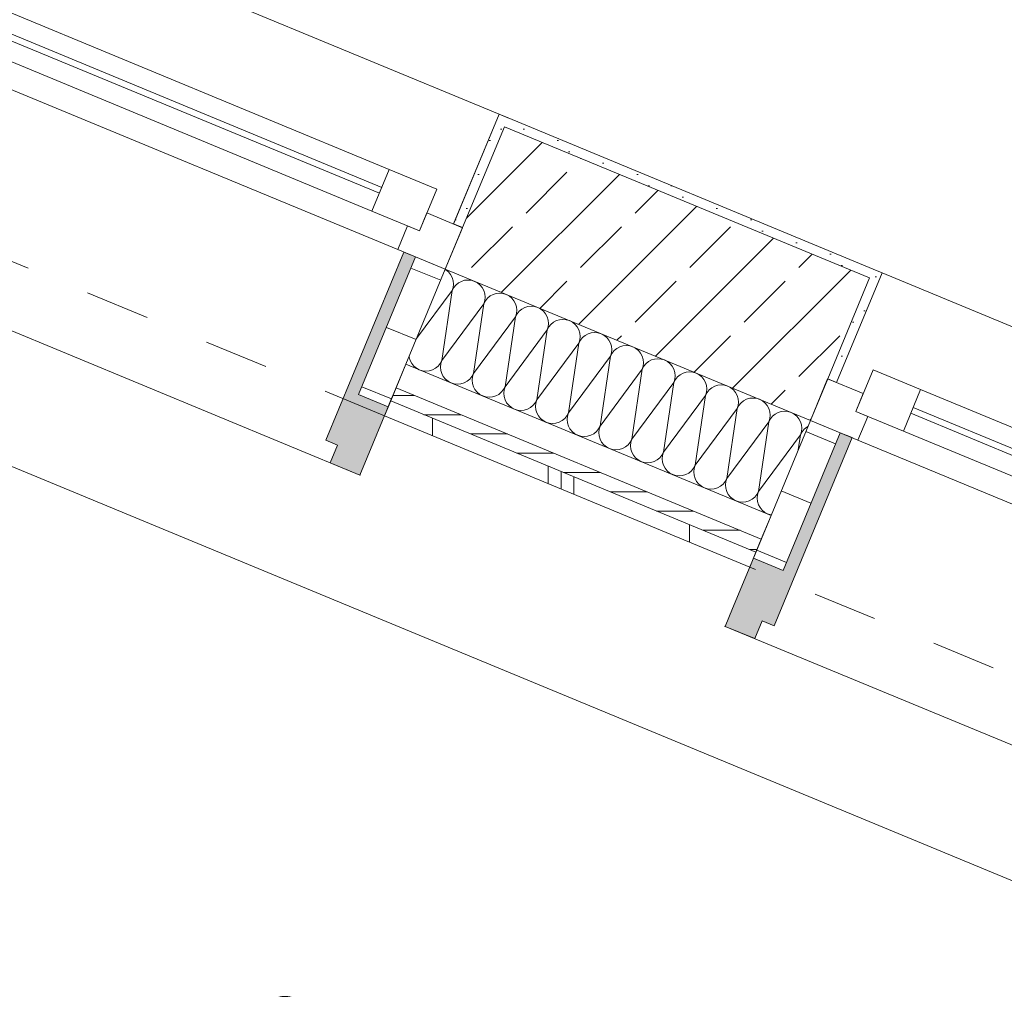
# Model space of a CAD drawing. Header units: metres. Extents: x -79 to 740, y -195 to 69.
# Tile 45 of 256: x 3.16 to 4.69, y -10.58 to -9.08. Entities that reach past the tile are written whole.
import ezdxf

# ---------------------------------------------------------------- set-up
doc = ezdxf.new("R2010")
doc.units = ezdxf.units.M
doc.header["$MEASUREMENT"] = 0
doc.linetypes.add('Strichlinie eng', pattern=[0.115, 0.075, -0.04])
for name, color, linetype in [('70 Entwässerung_Regenwasser', 7, 'Continuous'), ('95 Ausführungsplanung Bemaßung', 7, 'Continuous'), ('Neubau_10 Wand außen', 7, 'Continuous')]:
    doc.layers.add(name, color=color, linetype=linetype)
doc.styles.add('ERSTELLTER_STIL_2', font='ARIALN.TTF')
doc.dimstyles.new('ERSTELLTER_STIL__4', dxfattribs={"dimtxt": 0.125, "dimasz": 0.095143, "dimexe": 0.18, "dimexo": 0.0625, "dimgap": 0, "dimtad": 1, "dimzin": 0, "dimdsep": 46, "dimtxsty": 'ERSTELLTER_STIL_2', "dimblk": 'ARROWHEAD_6', "dimblk1": 'ARROWHEAD_6', "dimblk2": 'ARROWHEAD_6', "dimcen": 0.09, "dimse1": 1, "dimse2": 1, "dimclrd": 7, "dimclre": 7, "dimclrt": 7, "dimazin": 0, "dimtfac": 1, "dimtdec": 4, "dimtmove": 0, "dimatfit": 3, "dimfxl": 1, "dimtolj": 1, "dimtzin": 0, "dimarcsym": 0})
doc.dimstyles.new('ERSTELLTER_STIL__9', dxfattribs={"dimtxt": 0.175, "dimasz": 0.095143, "dimexe": 0.18, "dimexo": 0.0625, "dimgap": 0, "dimtad": 1, "dimzin": 0, "dimdsep": 46, "dimtxsty": 'ERSTELLTER_STIL_2', "dimblk": 'ARROWHEAD_6', "dimblk1": 'ARROWHEAD_6', "dimblk2": 'ARROWHEAD_6', "dimcen": 0.09, "dimse1": 1, "dimse2": 1, "dimclrd": 7, "dimclre": 7, "dimclrt": 7, "dimazin": 0, "dimtfac": 1, "dimtdec": 4, "dimtmove": 0, "dimatfit": 3, "dimfxl": 1, "dimtolj": 1, "dimtzin": 0, "dimarcsym": 0})
pattern_1 = [(45, (0, 0), (-0.01767767, 0.01767767), [0, -0.025])]
pattern_2 = [(0, (0, 0), (0, 0.1), [])]

# ---------------------------------------------------------------- blocks, each defined once
blk = doc.blocks.new('*X202')
at = {"layer": 'Neubau_10 Wand außen', "color": 8, "linetype": 'Continuous', "lineweight": 9}
for p, q in [((3.8208, -9.4644), (3.8199, -9.4639)), ((3.8249, -9.4677), (3.8208, -9.4644)), ((3.8282, -9.4718), (3.8249, -9.4677)), ((3.8307, -9.4764), (3.8282, -9.4718)), ((3.8322, -9.4814), (3.8307, -9.4764)), ((3.8327, -9.4866), (3.8322, -9.4814)), ((3.8451, -9.4824), (3.8405, -9.4848)), ((3.8501, -9.4808), (3.8451, -9.4824)), ((3.8553, -9.4803), (3.8501, -9.4808)), ((3.8605, -9.4808), (3.8553, -9.4803)), ((3.8655, -9.4824), (3.8605, -9.4808)), ((3.8701, -9.4848), (3.8655, -9.4824)), ((3.7753, -9.5716), (3.8307, -9.4968)), ((3.8145, -9.6055), (3.8307, -9.4968)), ((3.8307, -9.4968), (3.8322, -9.4918)), ((3.8331, -9.4922), (3.8307, -9.4968)), ((3.8322, -9.4918), (3.8327, -9.4866)), ((3.8364, -9.4881), (3.8331, -9.4922)), ((3.8405, -9.4848), (3.8364, -9.4881)), ((3.8742, -9.4881), (3.8701, -9.4848)), ((3.8775, -9.4922), (3.8742, -9.4881)), ((3.8799, -9.4968), (3.8775, -9.4922)), ((3.8815, -9.5018), (3.8799, -9.4968)), ((3.8799, -9.5172), (3.8815, -9.5122)), ((3.8824, -9.5126), (3.8799, -9.5172)), ((3.882, -9.507), (3.8815, -9.5018)), ((3.8815, -9.5122), (3.882, -9.507)), ((3.8857, -9.5086), (3.8824, -9.5126)), ((3.8898, -9.5052), (3.8857, -9.5086)), ((3.8944, -9.5028), (3.8898, -9.5052)), ((3.8994, -9.5013), (3.8944, -9.5028)), ((3.9046, -9.5007), (3.8994, -9.5013)), ((3.9098, -9.5013), (3.9046, -9.5007)), ((3.9148, -9.5028), (3.9098, -9.5013)), ((3.9194, -9.5052), (3.9148, -9.5028)), ((3.9234, -9.5086), (3.9194, -9.5052)), ((3.9267, -9.5126), (3.9234, -9.5086)), ((3.9292, -9.5172), (3.9267, -9.5126)), ((3.8145, -9.6055), (3.8799, -9.5172)), ((3.8638, -9.626), (3.8799, -9.5172)), ((3.9307, -9.5222), (3.9292, -9.5172)), ((3.9312, -9.5274), (3.9307, -9.5222)), ((3.9307, -9.5326), (3.9312, -9.5274)), ((3.939, -9.5256), (3.935, -9.529)), ((3.9436, -9.5232), (3.939, -9.5256)), ((3.9486, -9.5217), (3.9436, -9.5232)), ((3.9538, -9.5212), (3.9486, -9.5217)), ((3.959, -9.5217), (3.9538, -9.5212)), ((3.964, -9.5232), (3.959, -9.5217)), ((3.9687, -9.5256), (3.964, -9.5232)), ((3.9727, -9.529), (3.9687, -9.5256)), ((3.8638, -9.626), (3.9292, -9.5376)), ((3.913, -9.6464), (3.9292, -9.5376)), ((3.9292, -9.5376), (3.9307, -9.5326)), ((3.9317, -9.533), (3.9292, -9.5376)), ((3.935, -9.529), (3.9317, -9.533)), ((3.976, -9.533), (3.9727, -9.529)), ((3.9785, -9.5376), (3.976, -9.533)), ((3.98, -9.5426), (3.9785, -9.5376)), ((3.9805, -9.5478), (3.98, -9.5426)), ((3.9929, -9.5436), (3.9883, -9.5461)), ((3.9979, -9.5421), (3.9929, -9.5436)), ((4.0031, -9.5416), (3.9979, -9.5421)), ((4.0083, -9.5421), (4.0031, -9.5416)), ((4.0133, -9.5436), (4.0083, -9.5421)), ((4.0179, -9.5461), (4.0133, -9.5436)), ((3.913, -9.6464), (3.9785, -9.558)), ((3.9623, -9.6668), (3.9785, -9.558)), ((3.9785, -9.558), (3.98, -9.553)), ((3.9809, -9.5534), (3.9785, -9.558)), ((3.98, -9.553), (3.9805, -9.5478)), ((3.9843, -9.5494), (3.9809, -9.5534)), ((3.9883, -9.5461), (3.9843, -9.5494)), ((4.022, -9.5494), (4.0179, -9.5461)), ((4.0253, -9.5534), (4.022, -9.5494)), ((4.0278, -9.558), (4.0253, -9.5534)), ((4.0293, -9.563), (4.0278, -9.558)), ((4.0278, -9.5784), (4.0293, -9.5734)), ((4.0302, -9.5738), (4.0278, -9.5784)), ((4.0298, -9.5682), (4.0293, -9.563)), ((4.0293, -9.5734), (4.0298, -9.5682)), ((4.0335, -9.5698), (4.0302, -9.5738)), ((4.0376, -9.5665), (4.0335, -9.5698)), ((4.0422, -9.564), (4.0376, -9.5665)), ((4.0472, -9.5625), (4.0422, -9.564)), ((4.0524, -9.562), (4.0472, -9.5625)), ((4.0576, -9.5625), (4.0524, -9.562)), ((4.0626, -9.564), (4.0576, -9.5625)), ((4.0672, -9.5665), (4.0626, -9.564)), ((4.0712, -9.5698), (4.0672, -9.5665)), ((4.0746, -9.5738), (4.0712, -9.5698)), ((4.077, -9.5784), (4.0746, -9.5738)), ((3.9623, -9.6668), (4.0278, -9.5784)), ((4.0116, -9.6872), (4.0278, -9.5784)), ((4.0785, -9.5834), (4.077, -9.5784)), ((4.0791, -9.5886), (4.0785, -9.5834)), ((4.0785, -9.5938), (4.0791, -9.5886)), ((4.0828, -9.5902), (4.0795, -9.5942)), ((4.0868, -9.5869), (4.0828, -9.5902)), ((4.0915, -9.5844), (4.0868, -9.5869)), ((4.0965, -9.5829), (4.0915, -9.5844)), ((4.1017, -9.5824), (4.0965, -9.5829)), ((4.1069, -9.5829), (4.1017, -9.5824)), ((4.1119, -9.5844), (4.1069, -9.5829)), ((4.1165, -9.5869), (4.1119, -9.5844)), ((4.1205, -9.5902), (4.1165, -9.5869)), ((4.1238, -9.5942), (4.1205, -9.5902)), ((3.7636, -9.5997), (3.7637, -9.6005)), ((3.7637, -9.6005), (3.7652, -9.6055)), ((3.7652, -9.6055), (3.7677, -9.6102)), ((3.812, -9.6102), (3.8145, -9.6055)), ((3.8145, -9.6055), (3.813, -9.6105)), ((4.0116, -9.6872), (4.077, -9.5988)), ((4.0608, -9.7076), (4.077, -9.5988)), ((4.077, -9.5988), (4.0785, -9.5938)), ((4.0795, -9.5942), (4.077, -9.5988)), ((4.1263, -9.5988), (4.1238, -9.5942)), ((4.1278, -9.6038), (4.1263, -9.5988)), ((4.1283, -9.609), (4.1278, -9.6038)), ((4.1407, -9.6048), (4.1361, -9.6073)), ((4.1457, -9.6033), (4.1407, -9.6048)), ((4.1509, -9.6028), (4.1457, -9.6033)), ((4.1561, -9.6033), (4.1509, -9.6028)), ((4.1611, -9.6048), (4.1561, -9.6033)), ((4.1658, -9.6073), (4.1611, -9.6048)), ((3.7677, -9.6102), (3.771, -9.6142)), ((3.771, -9.6142), (3.775, -9.6175)), ((3.775, -9.6175), (3.7796, -9.62)), ((3.7796, -9.62), (3.7846, -9.6215)), ((3.795, -9.6215), (3.8, -9.62)), ((3.8, -9.62), (3.8047, -9.6175)), ((3.8047, -9.6175), (3.8087, -9.6142)), ((3.8087, -9.6142), (3.812, -9.6102)), ((3.813, -9.6105), (3.8124, -9.6158)), ((3.8124, -9.6158), (3.813, -9.621)), ((4.0608, -9.7076), (4.1263, -9.6193)), ((4.1101, -9.728), (4.1263, -9.6193)), ((4.1263, -9.6193), (4.1278, -9.6142)), ((4.1288, -9.6146), (4.1263, -9.6193)), ((4.1278, -9.6142), (4.1283, -9.609)), ((4.1321, -9.6106), (4.1288, -9.6146)), ((4.1361, -9.6073), (4.1321, -9.6106)), ((4.1698, -9.6106), (4.1658, -9.6073)), ((4.1731, -9.6146), (4.1698, -9.6106)), ((4.1756, -9.6193), (4.1731, -9.6146)), ((4.1771, -9.6243), (4.1756, -9.6193)), ((3.7846, -9.6215), (3.7898, -9.622)), ((3.7898, -9.622), (3.795, -9.6215)), ((3.813, -9.621), (3.8145, -9.626)), ((3.8145, -9.626), (3.8169, -9.6306)), ((3.8169, -9.6306), (3.8203, -9.6346)), ((3.8203, -9.6346), (3.8243, -9.6379)), ((3.8539, -9.6379), (3.858, -9.6346)), ((3.858, -9.6346), (3.8613, -9.6306)), ((3.8613, -9.6306), (3.8638, -9.626)), ((3.8622, -9.631), (3.8617, -9.6362)), ((3.8617, -9.6362), (3.8622, -9.6414)), ((3.8638, -9.626), (3.8622, -9.631)), ((4.1756, -9.6397), (4.1771, -9.6347)), ((4.178, -9.6351), (4.1756, -9.6397)), ((4.1776, -9.6295), (4.1771, -9.6243)), ((4.1771, -9.6347), (4.1776, -9.6295)), ((4.1814, -9.631), (4.178, -9.6351)), ((4.1854, -9.6277), (4.1814, -9.631)), ((4.19, -9.6252), (4.1854, -9.6277)), ((4.195, -9.6237), (4.19, -9.6252)), ((4.2002, -9.6232), (4.195, -9.6237)), ((4.2054, -9.6237), (4.2002, -9.6232)), ((4.2104, -9.6252), (4.2054, -9.6237)), ((4.215, -9.6277), (4.2104, -9.6252)), ((4.2191, -9.631), (4.215, -9.6277)), ((4.2224, -9.6351), (4.2191, -9.631)), ((4.2248, -9.6397), (4.2224, -9.6351)), ((3.8243, -9.6379), (3.8289, -9.6404)), ((3.8289, -9.6404), (3.8339, -9.6419)), ((3.8339, -9.6419), (3.8391, -9.6424)), ((3.8391, -9.6424), (3.8443, -9.6419)), ((3.8443, -9.6419), (3.8493, -9.6404)), ((3.8493, -9.6404), (3.8539, -9.6379)), ((3.8622, -9.6414), (3.8638, -9.6464)), ((3.8638, -9.6464), (3.8662, -9.651)), ((3.8662, -9.651), (3.8695, -9.655)), ((3.9072, -9.655), (3.9106, -9.651)), ((3.9106, -9.651), (3.913, -9.6464)), ((3.9115, -9.6514), (3.911, -9.6566)), ((3.913, -9.6464), (3.9115, -9.6514)), ((4.1101, -9.728), (4.1756, -9.6397)), ((4.1594, -9.7484), (4.1756, -9.6397)), ((4.2264, -9.6447), (4.2248, -9.6397)), ((4.2269, -9.6499), (4.2264, -9.6447)), ((4.2264, -9.6551), (4.2269, -9.6499)), ((4.2306, -9.6514), (4.2273, -9.6555)), ((4.2347, -9.6481), (4.2306, -9.6514)), ((4.2393, -9.6456), (4.2347, -9.6481)), ((4.2443, -9.6441), (4.2393, -9.6456)), ((4.2495, -9.6436), (4.2443, -9.6441)), ((4.2547, -9.6441), (4.2495, -9.6436)), ((4.2597, -9.6456), (4.2547, -9.6441)), ((4.2643, -9.6481), (4.2597, -9.6456)), ((4.2683, -9.6514), (4.2643, -9.6481)), ((4.2717, -9.6555), (4.2683, -9.6514)), ((3.8695, -9.655), (3.8736, -9.6583)), ((3.8736, -9.6583), (3.8782, -9.6608)), ((3.8782, -9.6608), (3.8832, -9.6623)), ((3.8832, -9.6623), (3.8884, -9.6628)), ((3.8884, -9.6628), (3.8936, -9.6623)), ((3.8936, -9.6623), (3.8986, -9.6608)), ((3.8986, -9.6608), (3.9032, -9.6583)), ((3.9032, -9.6583), (3.9072, -9.655)), ((3.911, -9.6566), (3.9115, -9.6618)), ((3.9115, -9.6618), (3.913, -9.6668)), ((3.913, -9.6668), (3.9155, -9.6714)), ((3.9598, -9.6714), (3.9623, -9.6668)), ((3.9623, -9.6668), (3.9608, -9.6718)), ((4.1594, -9.7484), (4.2248, -9.6601)), ((4.2087, -9.7688), (4.2248, -9.6601)), ((4.2248, -9.6601), (4.2264, -9.6551)), ((4.2273, -9.6555), (4.2248, -9.6601)), ((4.2741, -9.6601), (4.2717, -9.6555)), ((4.2756, -9.6651), (4.2741, -9.6601)), ((4.2762, -9.6703), (4.2756, -9.6651)), ((4.2886, -9.666), (4.2839, -9.6685)), ((4.2936, -9.6645), (4.2886, -9.666)), ((4.2988, -9.664), (4.2936, -9.6645)), ((4.304, -9.6645), (4.2988, -9.664)), ((4.309, -9.666), (4.304, -9.6645)), ((4.3136, -9.6685), (4.309, -9.666)), ((3.9155, -9.6714), (3.9188, -9.6754)), ((3.9188, -9.6754), (3.9228, -9.6787)), ((3.9228, -9.6787), (3.9275, -9.6812)), ((3.9275, -9.6812), (3.9325, -9.6827)), ((3.9429, -9.6827), (3.9479, -9.6812)), ((3.9479, -9.6812), (3.9525, -9.6787)), ((3.9525, -9.6787), (3.9565, -9.6754)), ((3.9565, -9.6754), (3.9598, -9.6714)), ((3.9608, -9.6718), (3.9603, -9.677)), ((3.9603, -9.677), (3.9608, -9.6822)), ((4.2087, -9.7688), (4.2741, -9.6805)), ((4.2579, -9.7892), (4.2741, -9.6805)), ((4.2741, -9.6805), (4.2756, -9.6755)), ((4.2766, -9.6759), (4.2741, -9.6805)), ((4.2756, -9.6755), (4.2762, -9.6703)), ((4.2799, -9.6718), (4.2766, -9.6759)), ((4.2839, -9.6685), (4.2799, -9.6718)), ((4.3176, -9.6718), (4.3136, -9.6685)), ((4.3209, -9.6759), (4.3176, -9.6718)), ((4.3234, -9.6805), (4.3209, -9.6759)), ((4.3249, -9.6855), (4.3234, -9.6805)), ((3.9325, -9.6827), (3.9377, -9.6832)), ((3.9377, -9.6832), (3.9429, -9.6827)), ((3.9608, -9.6822), (3.9623, -9.6872)), ((3.9623, -9.6872), (3.9648, -9.6918)), ((3.9648, -9.6918), (3.9681, -9.6958)), ((3.9681, -9.6958), (3.9721, -9.6992)), ((4.0017, -9.6992), (4.0058, -9.6958)), ((4.0058, -9.6958), (4.0091, -9.6918)), ((4.0091, -9.6918), (4.0116, -9.6872)), ((4.0101, -9.6922), (4.0095, -9.6974)), ((4.0095, -9.6974), (4.0101, -9.7026)), ((4.0116, -9.6872), (4.0101, -9.6922)), ((4.3234, -9.7009), (4.3249, -9.6959)), ((4.3259, -9.6963), (4.3234, -9.7009)), ((4.3254, -9.6907), (4.3249, -9.6855)), ((4.3249, -9.6959), (4.3254, -9.6907)), ((4.3292, -9.6922), (4.3259, -9.6963)), ((4.3332, -9.6889), (4.3292, -9.6922)), ((4.3378, -9.6865), (4.3332, -9.6889)), ((4.3428, -9.6849), (4.3378, -9.6865)), ((4.348, -9.6844), (4.3428, -9.6849)), ((4.3532, -9.6849), (4.348, -9.6844)), ((4.3582, -9.6865), (4.3532, -9.6849)), ((4.3628, -9.6889), (4.3582, -9.6865)), ((4.3669, -9.6922), (4.3628, -9.6889)), ((4.3702, -9.6963), (4.3669, -9.6922)), ((4.3727, -9.7009), (4.3702, -9.6963)), ((3.9721, -9.6992), (3.9767, -9.7016)), ((3.9767, -9.7016), (3.9817, -9.7031)), ((3.9817, -9.7031), (3.9869, -9.7036)), ((3.9869, -9.7036), (3.9921, -9.7031)), ((3.9921, -9.7031), (3.9971, -9.7016)), ((3.9971, -9.7016), (4.0017, -9.6992)), ((4.0101, -9.7026), (4.0116, -9.7076)), ((4.0116, -9.7076), (4.014, -9.7122)), ((4.014, -9.7122), (4.0174, -9.7162)), ((4.0551, -9.7162), (4.0584, -9.7122)), ((4.0584, -9.7122), (4.0608, -9.7076)), ((4.0593, -9.7126), (4.0588, -9.7178)), ((4.0608, -9.7076), (4.0593, -9.7126)), ((4.2579, -9.7892), (4.3234, -9.7009)), ((4.3072, -9.8096), (4.3234, -9.7009)), ((4.3742, -9.7059), (4.3727, -9.7009)), ((4.3747, -9.7111), (4.3742, -9.7059)), ((4.3742, -9.7163), (4.3747, -9.7111)), ((4.3784, -9.7126), (4.3751, -9.7167)), ((4.3825, -9.7093), (4.3784, -9.7126)), ((4.3843, -9.7084), (4.3825, -9.7093)), ((4.0174, -9.7162), (4.0214, -9.7196)), ((4.0214, -9.7196), (4.026, -9.722)), ((4.026, -9.722), (4.031, -9.7235)), ((4.031, -9.7235), (4.0362, -9.7241)), ((4.0362, -9.7241), (4.0414, -9.7235)), ((4.0414, -9.7235), (4.0464, -9.722)), ((4.0464, -9.722), (4.051, -9.7196)), ((4.051, -9.7196), (4.0551, -9.7162)), ((4.0588, -9.7178), (4.0593, -9.723)), ((4.0593, -9.723), (4.0608, -9.728)), ((4.0608, -9.728), (4.0633, -9.7326)), ((4.1077, -9.7326), (4.1101, -9.728)), ((4.1101, -9.728), (4.1086, -9.733)), ((4.3072, -9.8096), (4.3727, -9.7213)), ((4.3692, -9.7448), (4.3727, -9.7213)), ((4.3727, -9.7213), (4.3742, -9.7163)), ((4.3751, -9.7167), (4.3727, -9.7213)), ((4.0633, -9.7326), (4.0666, -9.7367)), ((4.0666, -9.7367), (4.0707, -9.74)), ((4.0707, -9.74), (4.0753, -9.7424)), ((4.0753, -9.7424), (4.0803, -9.744)), ((4.0907, -9.744), (4.0957, -9.7424)), ((4.0957, -9.7424), (4.1003, -9.74)), ((4.1003, -9.74), (4.1043, -9.7367)), ((4.1043, -9.7367), (4.1077, -9.7326)), ((4.1086, -9.733), (4.1081, -9.7382)), ((4.1081, -9.7382), (4.1086, -9.7434)), ((4.1086, -9.7434), (4.1101, -9.7484)), ((4.0803, -9.744), (4.0855, -9.7445)), ((4.0855, -9.7445), (4.0907, -9.744)), ((4.1101, -9.7484), (4.1126, -9.753)), ((4.1126, -9.753), (4.1159, -9.7571)), ((4.1159, -9.7571), (4.1199, -9.7604)), ((4.1496, -9.7604), (4.1536, -9.7571)), ((4.1536, -9.7571), (4.1569, -9.753)), ((4.1569, -9.753), (4.1594, -9.7484)), ((4.1579, -9.7534), (4.1574, -9.7586)), ((4.1574, -9.7586), (4.1579, -9.7638)), ((4.1594, -9.7484), (4.1579, -9.7534)), ((4.1199, -9.7604), (4.1245, -9.7628)), ((4.1245, -9.7628), (4.1296, -9.7644)), ((4.1296, -9.7644), (4.1348, -9.7649)), ((4.1348, -9.7649), (4.14, -9.7644)), ((4.14, -9.7644), (4.145, -9.7628)), ((4.145, -9.7628), (4.1496, -9.7604)), ((4.1579, -9.7638), (4.1594, -9.7688)), ((4.1594, -9.7688), (4.1619, -9.7734)), ((4.1619, -9.7734), (4.1652, -9.7775)), ((4.2029, -9.7775), (4.2062, -9.7734)), ((4.2062, -9.7734), (4.2087, -9.7688)), ((4.2071, -9.7738), (4.2066, -9.779)), ((4.2087, -9.7688), (4.2071, -9.7738)), ((4.1652, -9.7775), (4.1692, -9.7808)), ((4.1692, -9.7808), (4.1738, -9.7833)), ((4.1738, -9.7833), (4.1788, -9.7848)), ((4.1788, -9.7848), (4.184, -9.7853)), ((4.184, -9.7853), (4.1892, -9.7848)), ((4.1892, -9.7848), (4.1942, -9.7833)), ((4.1942, -9.7833), (4.1988, -9.7808)), ((4.1988, -9.7808), (4.2029, -9.7775)), ((4.2066, -9.779), (4.2071, -9.7842)), ((4.2071, -9.7842), (4.2087, -9.7892)), ((4.2087, -9.7892), (4.2111, -9.7938)), ((4.2555, -9.7938), (4.2579, -9.7892)), ((4.2579, -9.7892), (4.2564, -9.7942)), ((4.2111, -9.7938), (4.2144, -9.7979)), ((4.2144, -9.7979), (4.2185, -9.8012)), ((4.2185, -9.8012), (4.2231, -9.8037)), ((4.2231, -9.8037), (4.2281, -9.8052)), ((4.2385, -9.8052), (4.2435, -9.8037)), ((4.2435, -9.8037), (4.2481, -9.8012)), ((4.2481, -9.8012), (4.2522, -9.7979)), ((4.2522, -9.7979), (4.2555, -9.7938)), ((4.2564, -9.7942), (4.2559, -9.7994)), ((4.2559, -9.7994), (4.2564, -9.8046)), ((4.2564, -9.8046), (4.2579, -9.8096)), ((4.2281, -9.8052), (4.2333, -9.8057)), ((4.2333, -9.8057), (4.2385, -9.8052)), ((4.2579, -9.8096), (4.2604, -9.8143)), ((4.2604, -9.8143), (4.2637, -9.8183)), ((4.2637, -9.8183), (4.2678, -9.8216)), ((4.2974, -9.8216), (4.3014, -9.8183)), ((4.3014, -9.8183), (4.3047, -9.8143)), ((4.3047, -9.8143), (4.3072, -9.8096)), ((4.3057, -9.8146), (4.3052, -9.8198)), ((4.3052, -9.8198), (4.3057, -9.8251)), ((4.3072, -9.8096), (4.3057, -9.8146)), ((4.2678, -9.8216), (4.2724, -9.8241)), ((4.2724, -9.8241), (4.2774, -9.8256)), ((4.2774, -9.8256), (4.2826, -9.8261)), ((4.2826, -9.8261), (4.2878, -9.8256)), ((4.2878, -9.8256), (4.2928, -9.8241)), ((4.2928, -9.8241), (4.2974, -9.8216)), ((4.3057, -9.8251), (4.3072, -9.8301)), ((4.3072, -9.8301), (4.3097, -9.8347)), ((4.3097, -9.8347), (4.313, -9.8387)), ((4.313, -9.8387), (4.317, -9.842)), ((4.317, -9.842), (4.3216, -9.8445)), ((4.3216, -9.8445), (4.3266, -9.846)), ((4.3266, -9.846), (4.3272, -9.8461))]:
    blk.add_line(p, q, dxfattribs=at)
blk = doc.blocks.new('1-Flügelfenster 27_7')
at = {"layer": 'Neubau_10 Wand außen', "linetype": 'Continuous', "lineweight": 0, "true_color": 0x000000}
for points in [[(-0.505, -0.387), (-0.505, -0.417), (-0.455, -0.417), (-0.455, -0.387), (-0.435, -0.387), (-0.435, -0.07), (-0.455, -0.07), (-0.455, -0.302), (-0.505, -0.302)], [(0.505, -0.387), (0.505, -0.302), (0.455, -0.302), (0.455, -0.07), (0.435, -0.07), (0.435, -0.387), (0.455, -0.387), (0.455, -0.417), (0.505, -0.417)]]:
    blk.add_hatch(color=18, dxfattribs=at).paths.add_polyline_path(points)
h = blk.add_hatch(dxfattribs=at)
h.set_pattern_fill('Holz_Schalung_liegend_10_5B', color=18, style=0, pattern_type=2)
h.set_pattern_definition(pattern_2)
h.paths.add_polyline_path([(-0.505, -0.07), (-0.505, -0.302), (-0.455, -0.302), (-0.455, -0.07)])
h = blk.add_hatch(dxfattribs=at)
h.set_pattern_fill('Holz_Schalung_liegend_10_5B', color=18, style=0, pattern_type=2)
h.set_pattern_definition(pattern_2)
h.paths.add_polyline_path([(0.505, -0.07), (0.455, -0.07), (0.455, -0.302), (0.505, -0.302)])
at = {"layer": 'Neubau_10 Wand außen', "color": 7, "linetype": 'Continuous', "lineweight": 13}
for p, q in [((-0.505, 0.185), (-0.49, 0.185)), ((-0.49, 0), (-0.49, 0.185)), ((0.505, 0.185), (0.49, 0.185)), ((0.49, 0), (0.49, 0.185)), ((-0.445, -0.03), (-0.445, 0.04)), ((-0.445, 0.04), (-0.365, 0.04)), ((-0.365, 0.04), (0.365, 0.04)), ((-0.365, 0.04), (-0.365, -0.03)), ((0.365, -0.03), (0.365, 0.04)), ((0.365, 0.04), (0.445, 0.04)), ((0.445, 0.04), (0.445, -0.03)), ((-0.505, 0), (-0.445, 0)), ((-0.505, -0.07), (-0.505, 0)), ((-0.505, -0.07), (-0.505, 0)), ((-0.445, 0), (-0.445, -0.03)), ((-0.365, 0.01), (0.365, 0.01)), ((0.445, -0.03), (0.445, 0)), ((0.445, 0), (0.505, 0)), ((0.505, -0.07), (0.505, 0)), ((0.505, -0.07), (0.505, 0)), ((0.365, 0), (-0.365, 0)), ((-0.445, -0.03), (-0.425, -0.03)), ((-0.365, -0.03), (-0.445, -0.03)), ((-0.425, -0.03), (-0.425, -0.07)), ((0.365, -0.03), (-0.365, -0.03)), ((0.445, -0.03), (0.365, -0.03)), ((0.425, -0.07), (0.425, -0.03)), ((0.425, -0.03), (0.445, -0.03)), ((-0.425, -0.07), (-0.505, -0.07)), ((-0.505, -0.23), (-0.505, -0.07)), ((0.425, -0.07), (-0.425, -0.07)), ((0.505, -0.07), (0.425, -0.07)), ((0.505, -0.23), (0.505, -0.07)), ((-0.505, -0.27), (-0.505, -0.23)), ((0.505, -0.27), (0.505, -0.23)), ((-0.505, -0.292), (-0.505, -0.27)), ((0.505, -0.292), (0.505, -0.27)), ((-0.505, -0.317), (-0.505, -0.292)), ((0.505, -0.317), (0.505, -0.292))]:
    blk.add_line(p, q, dxfattribs=at)
at = {"layer": 'Neubau_10 Wand außen', "color": 7, "linetype": 'Continuous', "lineweight": 9}
for p, q in [((-0.49, 0.185), (0.49, 0.185)), ((-0.455, -0.302), (-0.455, -0.07)), ((-0.455, -0.07), (-0.435, -0.07)), ((-0.435, -0.07), (-0.435, -0.387)), ((0.455, -0.07), (0.435, -0.07)), ((0.435, -0.07), (0.435, -0.387)), ((0.455, -0.302), (0.455, -0.07)), ((-0.505, -0.387), (-0.505, -0.302)), ((-0.505, -0.302), (-0.455, -0.302)), ((0.505, -0.302), (0.455, -0.302)), ((0.505, -0.387), (0.505, -0.302)), ((-0.505, -0.417), (-0.505, -0.387)), ((-0.435, -0.387), (-0.455, -0.387)), ((-0.455, -0.387), (-0.455, -0.417)), ((0.435, -0.387), (0.455, -0.387)), ((0.455, -0.387), (0.455, -0.417)), ((0.505, -0.417), (0.505, -0.387)), ((-0.455, -0.417), (-0.505, -0.417)), ((-0.505, -0.417), (0.505, -0.417)), ((0.455, -0.417), (0.505, -0.417))]:
    blk.add_line(p, q, dxfattribs=at)
at = {"layer": 'Neubau_10 Wand außen', "color": 7, "linetype": 'Strichlinie eng', "lineweight": 9}
blk.add_line((-0.505, -0.317), (0.505, -0.317), dxfattribs=at)
at = {"layer": 'Neubau_10 Wand außen', "color": 7, "linetype": 'Continuous', "lineweight": 9, "flags": 128}
for points in [[(-0.505, -0.07), (-0.455, -0.07), (-0.455, -0.302), (-0.505, -0.302)], [(0.505, -0.07), (0.455, -0.07), (0.455, -0.302), (0.505, -0.302)]]:
    blk.add_lwpolyline(points, close=True, dxfattribs=at)
at = {"layer": 'Neubau_10 Wand außen', "color": 7, "linetype": 'Continuous', "lineweight": 9}
for p in [(-0.505, -0.417), (0.505, -0.417)]:
    blk.add_point(p, dxfattribs=at)
blk = doc.blocks.new('*D660')
at = {"layer": '95 Ausführungsplanung Bemaßung', "color": 7, "linetype": 'Continuous', "lineweight": 9}
for p, q in [((-8.1158, -6.9947), (-8.0439, -6.8212)), ((-8.1492, -6.8792), (-8.0798, -6.908)), ((-8.0144, -6.8809), (-8.1453, -6.9351)), ((-8.0798, -6.908), (8.1315, -13.6229)), ((8.0955, -13.7097), (8.1674, -13.5362)), ((8.066, -13.65), (8.1969, -13.5958)), ((8.1315, -13.6229), (8.2009, -13.6517))]:
    blk.add_line(p, q, dxfattribs=at)
at = {"layer": '95 Ausführungsplanung Bemaßung', "color": 7, "lineweight": 9, "insert": (-0.2449, -10.1595), "char_height": 0.175, "attachment_point": 7, "rotation": 337.5, "style": 'ERSTELLTER_STIL_2'}
blk.add_mtext('\\A1;{\\pql;\\fArial Narrow|b0|i0|c0|p0;\\W1.000000;17,54\\fArial Narrow|b0|i0|c0|p0;\\W1.000000;\\A1{\\H.66x;\\S5^  ;}}', dxfattribs=at)
blk = doc.blocks.new('ARROWHEAD_6')
at = {"color": 0, "linetype": 'Continuous', "lineweight": 0}
for p, q in [((-0.5, -0.5), (0.5, 0.5)), ((0, 0), (-1, 0))]:
    blk.add_line(p, q, dxfattribs=at)
blk = doc.blocks.new('*D673')
at = {"layer": '95 Ausführungsplanung Bemaßung', "color": 7, "linetype": 'Continuous', "lineweight": 9}
for p, q in [((1.7857, -10.1285), (2.3539, -10.3638)), ((2.3179, -10.4506), (2.3898, -10.2771)), ((2.4193, -10.3367), (2.2884, -10.3909)), ((2.3539, -10.3638), (3.287, -10.7504)), ((3.2511, -10.8371), (3.3229, -10.6636)), ((3.3524, -10.7233), (3.2216, -10.7775)), ((3.287, -10.7504), (3.8552, -10.9857))]:
    blk.add_line(p, q, dxfattribs=at)
at = {"layer": '95 Ausführungsplanung Bemaßung', "color": 7, "lineweight": 9, "char_height": 0.175, "attachment_point": 7, "rotation": 337.5, "style": 'ERSTELLTER_STIL_2'}
for s, insert in [('\\A1;{\\pql;\\fArial Narrow|b0|i0|c0|p0;\\W1.000000;1,01}', (2.6517, -10.4493)), ('\\A1;{\\pql;\\fArial Narrow|b0|i0|c0|p0;\\W1.000000;2,51}', (2.5579, -10.6757))]:
    blk.add_mtext(s, dxfattribs=dict(at, insert=insert))
blk = doc.blocks.new('*D674')
at = {"layer": '95 Ausführungsplanung Bemaßung', "color": 7, "linetype": 'Continuous', "lineweight": 9}
for p, q in [((3.3524, -10.7233), (3.2216, -10.7775)), ((3.287, -10.7504), (3.8552, -10.9857)), ((3.9206, -10.9586), (3.7897, -11.0128))]:
    blk.add_line(p, q, dxfattribs=at)
at = {"layer": '95 Ausführungsplanung Bemaßung', "color": 7, "lineweight": 9, "insert": (3.4427, -10.7864), "char_height": 0.175, "attachment_point": 7, "rotation": 337.5, "style": 'ERSTELLTER_STIL_2'}
blk.add_mtext('\\A1;{\\pql;\\fArial Narrow|b0|i0|c0|p0;\\W1.000000;61\\fArial Narrow|b0|i0|c0|p0;\\W1.000000;\\A1{\\H.66x;\\S5^  ;}}', dxfattribs=at)
blk = doc.blocks.new('*D675')
at = {"layer": '95 Ausführungsplanung Bemaßung', "color": 7, "linetype": 'Continuous', "lineweight": 9}
for p, q in [((3.287, -10.7504), (3.8552, -10.9857)), ((3.8192, -11.0724), (3.8911, -10.899)), ((3.9206, -10.9586), (3.7897, -11.0128)), ((3.8552, -10.9857), (4.7883, -11.3722)), ((4.7524, -11.459), (4.8242, -11.2855)), ((4.8537, -11.3451), (4.7229, -11.3993)), ((4.7883, -11.3722), (5.3565, -11.6076))]:
    blk.add_line(p, q, dxfattribs=at)
at = {"layer": '95 Ausführungsplanung Bemaßung', "color": 7, "lineweight": 9, "char_height": 0.175, "attachment_point": 7, "rotation": 337.5, "style": 'ERSTELLTER_STIL_2'}
for s, insert in [('\\A1;{\\pql;\\fArial Narrow|b0|i0|c0|p0;\\W1.000000;1,01}', (4.153, -11.0712)), ('\\A1;{\\pql;\\fArial Narrow|b0|i0|c0|p0;\\W1.000000;2,51}', (4.0592, -11.2975))]:
    blk.add_mtext(s, dxfattribs=dict(at, insert=insert))
blk = doc.blocks.new('*D679')
at = {"layer": '95 Ausführungsplanung Bemaßung', "color": 7, "linetype": 'Continuous', "lineweight": 9}
for p, q in [((-7.9627, -6.6252), (-7.8908, -6.4517)), ((-7.9962, -6.5097), (-7.9268, -6.5384)), ((-7.8613, -6.5113), (-7.9922, -6.5655)), ((-7.9268, -6.5384), (-7.6986, -6.6329)), ((-7.7345, -6.7197), (-7.6626, -6.5462)), ((-7.6331, -6.6058), (-7.764, -6.66)), ((-7.6986, -6.6329), (8.0563, -13.1588))]:
    blk.add_line(p, q, dxfattribs=at)
at = {"layer": '95 Ausführungsplanung Bemaßung', "color": 7, "lineweight": 9, "insert": (-8.2395, -6.3794), "char_height": 0.175, "attachment_point": 7, "rotation": 337.5, "style": 'ERSTELLTER_STIL_2'}
blk.add_mtext('\\A1;{\\pql;\\fArial Narrow|b0|i0|c0|p0;\\W1.000000;24\\fArial Narrow|b0|i0|c0|p0;\\W1.000000;\\A1{\\H.66x;\\S5^  ;}}', dxfattribs=at)
blk = doc.blocks.new('*D680')
at = {"layer": '95 Ausführungsplanung Bemaßung', "color": 7, "linetype": 'Continuous', "lineweight": 9}
for p, q in [((-7.6331, -6.6058), (-7.764, -6.66)), ((-7.6986, -6.6329), (8.0563, -13.1588)), ((8.0204, -13.2456), (8.0923, -13.0721)), ((8.1218, -13.1317), (7.9909, -13.1859))]:
    blk.add_line(p, q, dxfattribs=at)
at = {"layer": '95 Ausführungsplanung Bemaßung', "color": 7, "lineweight": 9, "char_height": 0.175, "attachment_point": 7, "rotation": 337.5, "style": 'ERSTELLTER_STIL_2'}
for s, insert in [('\\A1;{\\pql;\\fArial Narrow|b0|i0|c0|p0;\\W1.000000;17,05\\fArial Narrow|b0|i0|c0|p0;\\W1.000000;\\A1{\\H.66x;\\S5^  ;}}', (-0.0919, -9.7899)), ('\\A1;{\\pql;\\fArial Narrow|b0|i0|c0|p0;\\W1.000000;24\\fArial Narrow|b0|i0|c0|p0;\\W1.000000;\\A1{\\H.66x;\\S5^  ;}}', (7.7436, -12.9998))]:
    blk.add_mtext(s, dxfattribs=dict(at, insert=insert))
blk = doc.blocks.new('*D683')
at = {"layer": '95 Ausführungsplanung Bemaßung', "color": 7, "linetype": 'Continuous', "lineweight": 9}
for p, q in [((10.3122, -12.1527), (10.404, -11.9309)), ((10.2851, -12.0872), (10.3393, -12.2181)), ((10.3989, -12.1886), (10.2255, -12.1167)), ((10.2177, -12.3809), (10.3122, -12.1527)), ((10.1906, -12.3154), (10.2448, -12.4463)), ((10.3044, -12.4168), (10.1309, -12.3449)), ((10.1889, -12.4503), (10.2177, -12.3809))]:
    blk.add_line(p, q, dxfattribs=at)
at = {"layer": '95 Ausführungsplanung Bemaßung', "color": 7, "lineweight": 9, "insert": (10.0586, -12.6936), "char_height": 0.175, "attachment_point": 7, "rotation": 67.5, "style": 'ERSTELLTER_STIL_2'}
blk.add_mtext('\\A1;{\\pql;\\fArial Narrow|b0|i0|c0|p0;\\W1.000000;24\\fArial Narrow|b0|i0|c0|p0;\\W1.000000;\\A1{\\H.66x;\\S5^  ;}}', dxfattribs=at)
blk = doc.blocks.new('*D684')
at = {"layer": '95 Ausführungsplanung Bemaßung', "color": 7, "linetype": 'Continuous', "lineweight": 9}
for p, q in [((10.404, -11.9309), (10.4947, -11.712)), ((10.3769, -11.8655), (10.4311, -11.9964)), ((10.4908, -11.9669), (10.3173, -11.895)), ((10.3122, -12.1527), (10.404, -11.9309)), ((10.2851, -12.0872), (10.3393, -12.2181))]:
    blk.add_line(p, q, dxfattribs=at)
at = {"layer": '95 Ausführungsplanung Bemaßung', "color": 7, "lineweight": 9, "insert": (10.0563, -12.0388), "char_height": 0.175, "attachment_point": 7, "rotation": 67.5, "style": 'ERSTELLTER_STIL_2'}
blk.add_mtext('\\A1;{\\pql;\\fArial Narrow|b0|i0|c0|p0;\\W1.000000;24}', dxfattribs=at)
blk = doc.blocks.new('*D685')
at = {"layer": '95 Ausführungsplanung Bemaßung', "color": 7, "linetype": 'Continuous', "lineweight": 9}
for p, q in [((10.4947, -11.712), (14.3782, -2.3365)), ((10.4676, -11.6466), (10.5218, -11.7774)), ((10.5815, -11.7479), (10.408, -11.6761)), ((10.404, -11.9309), (10.4947, -11.712)), ((10.3769, -11.8655), (10.4311, -11.9964))]:
    blk.add_line(p, q, dxfattribs=at)
blk = doc.blocks.new('*D689')
at = {"layer": '95 Ausführungsplanung Bemaßung', "color": 7, "linetype": 'Continuous', "lineweight": 9}
for p, q in [((9.9426, -11.9996), (10.0345, -11.7779)), ((9.9155, -11.9342), (9.9697, -12.065)), ((10.0294, -12.0355), (9.8559, -11.9637)), ((9.8481, -12.2278), (9.9426, -11.9996)), ((9.821, -12.1624), (9.8752, -12.2932)), ((9.9349, -12.2637), (9.7614, -12.1919)), ((9.8194, -12.2972), (9.8481, -12.2278))]:
    blk.add_line(p, q, dxfattribs=at)
at = {"layer": '95 Ausführungsplanung Bemaßung', "color": 7, "lineweight": 9, "insert": (9.6891, -12.5405), "char_height": 0.175, "attachment_point": 7, "rotation": 67.5, "style": 'ERSTELLTER_STIL_2'}
blk.add_mtext('\\A1;{\\pql;\\fArial Narrow|b0|i0|c0|p0;\\W1.000000;24\\fArial Narrow|b0|i0|c0|p0;\\W1.000000;\\A1{\\H.66x;\\S5^  ;}}', dxfattribs=at)
blk = doc.blocks.new('*D690')
at = {"layer": '95 Ausführungsplanung Bemaßung', "color": 7, "linetype": 'Continuous', "lineweight": 9}
for p, q in [((10.0345, -11.7779), (11.039, -9.3527)), ((10.0074, -11.7124), (10.0616, -11.8433)), ((10.1212, -11.8138), (9.9477, -11.7419)), ((9.9426, -11.9996), (10.0345, -11.7779)), ((9.9155, -11.9342), (9.9697, -12.065))]:
    blk.add_line(p, q, dxfattribs=at)
blk = doc.blocks.new('*D691')
at = {"layer": '95 Ausführungsplanung Bemaßung', "color": 7, "linetype": 'Continuous', "lineweight": 9}
for p, q in [((11.039, -9.3527), (12.9563, -4.724)), ((11.0119, -9.2873), (11.0661, -9.4181)), ((11.1258, -9.3886), (10.9523, -9.3168)), ((10.0345, -11.7779), (11.039, -9.3527)), ((10.0074, -11.7124), (10.0616, -11.8433))]:
    blk.add_line(p, q, dxfattribs=at)
at = {"layer": '95 Ausführungsplanung Bemaßung', "color": 7, "lineweight": 9, "char_height": 0.175, "attachment_point": 7, "rotation": 67.5, "style": 'ERSTELLTER_STIL_2'}
for s, insert in [('\\A1;{\\pql;\\fArial Narrow|b0|i0|c0|p0;\\W1.000000;2,62\\fArial Narrow|b0|i0|c0|p0;\\W1.000000;\\A1{\\H.66x;\\S5^  ;}}', (10.4524, -10.784)), ('\\A1;{\\pql;\\fArial Narrow|b0|i0|c0|p0;\\W1.000000;24}', (10.0213, -11.7182))]:
    blk.add_mtext(s, dxfattribs=dict(at, insert=insert))
blk = doc.blocks.new('*D818')
at = {"layer": '95 Ausführungsplanung Bemaßung', "color": 7, "linetype": 'Continuous', "lineweight": 9}
for p, q in [((-5.132, -4.9181), (1.2289, -7.5529)), ((1.193, -7.6396), (1.2649, -7.4661)), ((1.2944, -7.5258), (1.1635, -7.58)), ((1.2289, -7.5529), (1.4507, -7.6447)), ((1.4147, -7.7315), (1.4866, -7.558)), ((1.5161, -7.6176), (1.3853, -7.6718)), ((1.4507, -7.6447), (7.8116, -10.2795))]:
    blk.add_line(p, q, dxfattribs=at)
blk = doc.blocks.new('*D819')
at = {"layer": '95 Ausführungsplanung Bemaßung', "color": 7, "linetype": 'Continuous', "lineweight": 9}
for p, q in [((1.5161, -7.6176), (1.3853, -7.6718)), ((1.4507, -7.6447), (7.8116, -10.2795)), ((7.877, -10.2524), (7.7462, -10.3066))]:
    blk.add_line(p, q, dxfattribs=at)
at = {"layer": '95 Ausführungsplanung Bemaßung', "color": 7, "lineweight": 9, "char_height": 0.125, "attachment_point": 7, "rotation": 337.5, "style": 'ERSTELLTER_STIL_2'}
for s, insert in [('\\A1;{\\pql;\\fArial Narrow|b0|i0|c0|p0;\\W1.000000;6,88\\fArial Narrow|b0|i0|c0|p0;\\W1.000000;\\A1{\\H.66x;\\S5^  ;}}', (4.4749, -8.9018)), ('\\A1;{\\pql;\\fArial Narrow|b0|i0|c0|p0;\\W1.000000;24}', (7.6262, -10.1756))]:
    blk.add_mtext(s, dxfattribs=dict(at, insert=insert))
blk = doc.blocks.new('*D820')
at = {"layer": '95 Ausführungsplanung Bemaßung', "color": 7, "linetype": 'Continuous', "lineweight": 9}
for p, q in [((1.4507, -7.6447), (7.8116, -10.2795)), ((7.7757, -10.3662), (7.8475, -10.1928)), ((7.877, -10.2524), (7.7462, -10.3066)), ((7.8116, -10.2795), (8.0333, -10.3713)), ((8.0987, -10.3442), (7.9679, -10.3984))]:
    blk.add_line(p, q, dxfattribs=at)

msp = doc.modelspace()

# ---------------------------------------------------------------- hatches: boundary and pattern name
at = {"layer": 'Neubau_10 Wand außen', "linetype": 'Continuous', "lineweight": 0, "true_color": 0x000000}
h = msp.add_hatch(dxfattribs=at)
h.set_pattern_fill('Gips_0001', color=18, style=0, pattern_type=2)
h.set_pattern_definition(pattern_1)
h.paths.add_polyline_path([(3.9037, -9.2222), (3.8329, -9.3931), (3.8468, -9.3988), (3.9119, -9.2418), (3.9176, -9.2279)])
h = msp.add_hatch(dxfattribs=at)
h.set_pattern_fill('Gips_0001', color=18, style=0, pattern_type=2)
h.set_pattern_definition(pattern_1)
h.paths.add_polyline_path([(3.9176, -9.2279), (3.9119, -9.2418), (4.48, -9.4771), (4.4858, -9.4633)])
h = msp.add_hatch(dxfattribs=at)
h.set_pattern_fill('Beton_Stahlbeton_0001', color=18, style=0, pattern_type=2)
h.set_pattern_definition([(45, (0, 0), (-0.0848528, 0.0848528), []), (45, (-0.04243, 0.04243), (-0.0848528, 0.0848528), [0.09, -0.03])])
h.paths.add_polyline_path([(3.8468, -9.3988), (3.82, -9.4635), (4.3882, -9.6989), (4.415, -9.6342), (4.48, -9.4771), (3.9119, -9.2418)])
h = msp.add_hatch(dxfattribs=at)
h.set_pattern_fill('Gips_0001', color=18, style=0, pattern_type=2)
h.set_pattern_definition(pattern_1)
h.paths.add_polyline_path([(4.4858, -9.4633), (4.48, -9.4771), (4.415, -9.6342), (4.4288, -9.6399), (4.4996, -9.469)])
h = msp.add_hatch(dxfattribs=at)
h.set_pattern_fill('Holzwerkstoff_Sperrholz__D2', color=18, style=0, pattern_type=2)
h.set_pattern_definition([(0, (0, 0), (0, 0.03), [])])
h.paths.add_polyline_path([(3.7351, -9.6686), (4.3032, -9.904), (4.3117, -9.8836), (3.7435, -9.6483)])
h = msp.add_hatch(dxfattribs=at)
h.set_pattern_fill('Metall_Zinkblech_0001', color=18, style=0, pattern_type=2)
h.set_pattern_definition([(90, (0.02, 0), (-0.4, 0), []), (90, (0, 0), (-0.4, 0), []), (90, (-0.02, 0), (-0.4, 0), []), (90, (0.2, 1), (-0.2, 0), [])])
h.paths.add_polyline_path([(3.7255, -9.6917), (4.2937, -9.9271), (4.3032, -9.904), (3.7351, -9.6686)])

# ---------------------------------------------------------------- linework, layer by layer
at = {"layer": '70 Entwässerung_Regenwasser', "color": 140, "linetype": 'Continuous', "lineweight": 18, "true_color": 0x00a8ff}
msp.add_line((-6.013, -5.9772), (8.4218, -11.9562), dxfattribs=at)
at = {"layer": 'Neubau_10 Wand außen', "color": 7, "linetype": 'Continuous', "lineweight": 13}
for p, q in [((3.8329, -9.3931), (3.9037, -9.2222)), ((3.9176, -9.2279), (3.9037, -9.2222)), ((3.9119, -9.2418), (3.8468, -9.3988)), ((4.48, -9.4771), (3.9119, -9.2418)), ((3.82, -9.4635), (3.8468, -9.3988)), ((3.8468, -9.3988), (3.8329, -9.3931)), ((3.7588, -9.6113), (3.82, -9.4635)), ((3.82, -9.4635), (4.3882, -9.6989)), ((4.4858, -9.4633), (4.4996, -9.469)), ((4.48, -9.4771), (4.415, -9.6342)), ((4.4288, -9.6399), (4.4996, -9.469)), ((3.7435, -9.6483), (3.7588, -9.6113)), ((3.7588, -9.6113), (4.327, -9.8467)), ((4.3882, -9.6989), (4.415, -9.6342)), ((4.415, -9.6342), (4.4288, -9.6399)), ((3.7351, -9.6686), (3.7435, -9.6483)), ((3.7435, -9.6483), (4.3117, -9.8836)), ((3.7255, -9.6917), (3.7351, -9.6686)), ((3.7351, -9.6686), (4.3032, -9.904)), ((4.327, -9.8467), (4.3882, -9.6989)), ((4.3117, -9.8836), (4.327, -9.8467)), ((4.3032, -9.904), (4.3117, -9.8836)), ((4.2937, -9.9271), (4.3032, -9.904))]:
    msp.add_line(p, q, dxfattribs=at)
at = {"layer": 'Neubau_10 Wand außen', "color": 7, "linetype": 'Continuous', "lineweight": 13, "flags": 128}
for points in [[(4.4858, -9.4633), (3.9176, -9.2279)], [(3.7255, -9.6917), (4.2937, -9.9271)]]:
    msp.add_lwpolyline(points, dxfattribs=at)

# ---------------------------------------------------------------- block references
at = {"layer": 'Neubau_10 Wand außen', "color": 7, "linetype": 'Continuous', "lineweight": 9, "xscale": -1, "rotation": 337.4999999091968}
for p in [(3.3802, -9.2056), (4.8815, -9.8275)]:
    msp.add_blockref('1-Flügelfenster 27_7', p, dxfattribs=at)
at = {"layer": 'Neubau_10 Wand außen', "color": 7, "lineweight": 9}
msp.add_blockref('*X202', (0, 0), dxfattribs=at)

# ---------------------------------------------------------------- dimensions: what is measured, and where the dimension line sits
at = {"layer": '95 Ausführungsplanung Bemaßung', "color": 7, "linetype": 'Continuous', "lineweight": 9}
for base, p1, p2, angle, dimstyle, picture, middle, turn in [((10.4947, -11.712), (1.1388, -8.0932), (9.1532, -11.1563), 67.5, 'ERSTELLTER_STIL__9', '*D685', (10.5419, -11.2781), 67.5), ((1.4507, -7.6447), (3.0118, -3.2487), (3.2335, -3.3405), 337.5, 'ERSTELLTER_STIL__4', '*D818', (1.1553, -7.4277), 337.5), ((7.81159, -10.279494), (3.233545, -3.340501), (9.594455, -5.975277), 337.5, 'ERSTELLTER_STIL__4', '*D819', (4.814942, -8.943532), 337.5), ((11.039, -9.3527), (1.1388, -8.0932), (8.6951, -8.3818), 67.5, 'ERSTELLTER_STIL__9', '*D691', (10.5108, -10.3079), 67.5), ((-7.6986, -6.6329), (-7.3352, -5.1102), (-6.9206, -4.7548), 337.5, 'ERSTELLTER_STIL__9', '*D679', (-7.8623, -6.4325), 337.5), ((8.0563, -13.1588), (-6.9206, -4.7548), (8.8343, -11.2807), 337.5, 'ERSTELLTER_STIL__9', '*D680', (0.4457, -9.8738), 337.5), ((8.1315, -13.6229), (-7.3352, -5.1102), (8.8761, -11.8252), 337.5, 'ERSTELLTER_STIL__9', '*D660', (0.2926, -10.2434), 337.5), ((8.0333, -10.3713), (9.5945, -5.9753), (9.8621, -5.9563), 337.5, 'ERSTELLTER_STIL__4', '*D820', (7.738, -10.1543), 337.5), ((10.404, -11.9309), (1.047, -8.3149), (1.1388, -8.0932), 67.5, 'ERSTELLTER_STIL__9', '*D684', (10.0264, -11.8822), 67.5), ((10.0345, -11.7779), (1.047, -8.3149), (1.1388, -8.0932), 67.5, 'ERSTELLTER_STIL__9', '*D690', (9.9914, -11.5617), 67.5), ((10.3122, -12.1527), (8.8761, -11.8252), (1.047, -8.3149), 67.5, 'ERSTELLTER_STIL__9', '*D683', (10.1118, -12.3164), 67.5), ((9.9426, -11.9996), (8.8761, -11.8252), (1.047, -8.3149), 67.5, 'ERSTELLTER_STIL__9', '*D689', (9.7422, -12.1634), 67.5), ((3.287, -10.7504), (2.8869, -9.077), (3.82, -9.4635), 337.5, 'ERSTELLTER_STIL__9', '*D673', (2.8944, -10.4552), 337.5), ((3.8552, -10.9857), (3.82, -9.4635), (4.3882, -9.6989), 337.5, 'ERSTELLTER_STIL__9', '*D674', (3.8202, -10.8386), 337.5), ((4.7883, -11.3722), (4.3882, -9.6989), (5.3213, -10.0854), 337.5, 'ERSTELLTER_STIL__9', '*D675', (4.3957, -11.077), 337.5)]:
    dim = msp.add_linear_dim(base=base, p1=p1, p2=p2, angle=angle, dimstyle=dimstyle, dxfattribs=at)
    dim.commit()
    dim.dimension.update_dxf_attribs({"geometry": picture, "text_midpoint": middle, "dimtype": 160, "text_rotation": turn})

doc.saveas('drawing.dxf')
